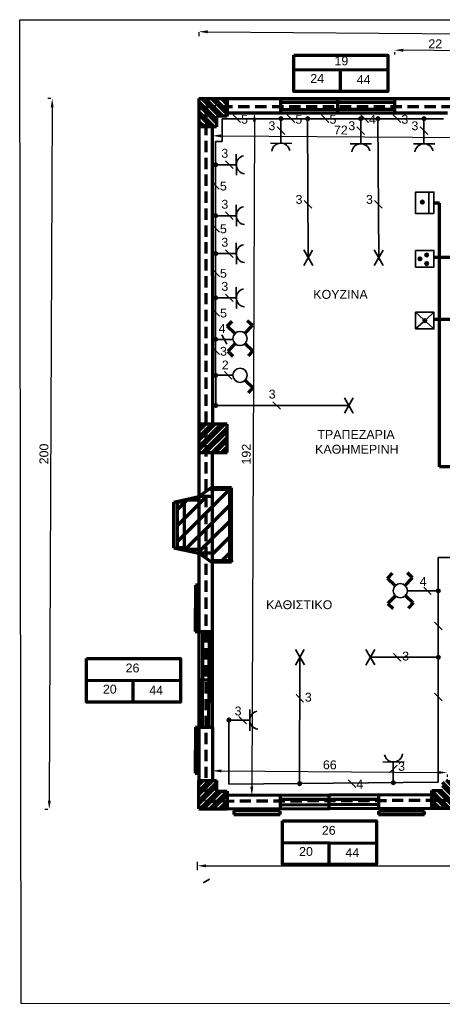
# Model space of a CAD drawing. Header units: millimetres. Extents: x 20 to 454, y 7 to 287.
# Tile 1 of 5: x 20 to 139, y 10 to 287. Entities that reach past the tile are written whole.
import ezdxf

# ---------------------------------------------------------------- set-up
doc = ezdxf.new("R2010")
doc.units = ezdxf.units.MM
doc.linetypes.add('HIDDEN2', pattern=[4.7625, 3.175, -1.5875])
doc.layers.get('Defpoints').update_dxf_attribs({"lineweight": 70})
for name, color, linetype, lineweight in [('fotistika kathistikou', 250, 'Continuous', 35), ('fotistika kuzinas', 250, 'Continuous', 35), ('revmatodotes kathistikou', 250, 'Continuous', 35), ('revmatodotes kuzinas', 250, 'Continuous', 35), ('trapezaria kathimerini', 250, 'Continuous', 35)]:
    doc.layers.add(name, color=color, linetype=linetype, lineweight=lineweight)
doc.layers.add('paroxh', color=7, linetype='Continuous')
doc.styles.get("Standard").update_dxf_attribs({"font": 'arial.ttf'})
doc.dimstyles.new('ISO-25', dxfattribs={"dimtxt": 2.5, "dimasz": 2.5, "dimexe": 1.25, "dimexo": 0.625, "dimtad": 1, "dimtxsty": 'Standard', "dimcen": 2.5, "dimadec": 0, "dimazin": 0, "dimtfac": 1, "dimtmove": 0, "dimatfit": 3, "dimfxl": 1, "dimarcsym": 0})

# ---------------------------------------------------------------- blocks, each defined once
blk = doc.blocks.new('*D2')
at = {"color": 0, "linetype": 'Continuous', "lineweight": -2, "transparency": 16777216}
for p, q in [((69.99, 283.72), (69.98, 282.57)), ((72.5, 283.8), (355.5, 281.37)), ((357.99, 281.24), (357.98, 280.09))]:
    blk.add_line(p, q, dxfattribs=at)
at = {"color": 0, "linetype": 'Continuous', "lineweight": 70, "transparency": 16777216}
for points in [[(72.5, 284.22), (72.49, 283.38), (70, 283.82)], [(355.5, 281.78), (355.49, 280.95), (358, 281.34)]]:
    blk.add_solid(points, dxfattribs=at)
at = {"layer": 'Defpoints', "color": 0, "linetype": 'Continuous', "lineweight": 70, "transparency": 16777216}
for p in [(70, 284.34), (358, 281.86), (358, 281.34)]:
    blk.add_point(p, dxfattribs=at)
at = {"color": 0, "linetype": 'Continuous', "lineweight": 70, "transparency": 16777216, "insert": (214.01, 284.48), "char_height": 2.5, "attachment_point": 5, "rotation": 359.5073}
blk.add_mtext('288', dxfattribs=at)
blk = doc.blocks.new('*D5')
at = {"color": 0, "linetype": 'Continuous', "lineweight": -2, "transparency": 16777216}
for p, q in [((125.04, 278.08), (125.03, 277.37)), ((145.5, 278.47), (127.54, 278.6)), ((148, 277.92), (147.99, 277.2))]:
    blk.add_line(p, q, dxfattribs=at)
at = {"color": 0, "linetype": 'Continuous', "lineweight": 70, "transparency": 16777216}
for points in [[(127.54, 279.02), (127.54, 278.18), (125.04, 278.62)], [(145.5, 278.89), (145.5, 278.05), (148, 278.45)]]:
    blk.add_solid(points, dxfattribs=at)
at = {"layer": 'Defpoints', "color": 0, "linetype": 'Continuous', "lineweight": 70, "transparency": 16777216}
for p in [(125.04, 278.71), (125.04, 278.62), (148, 278.54)]:
    blk.add_point(p, dxfattribs=at)
at = {"color": 0, "linetype": 'Continuous', "lineweight": 70, "transparency": 16777216, "insert": (136.53, 280.42), "char_height": 2.5, "attachment_point": 5, "rotation": 359.593}
blk.add_mtext('22', dxfattribs=at)
blk = doc.blocks.new('*D6')
at = {"color": 0, "linetype": 'Continuous', "lineweight": -2, "transparency": 16777216}
for p, q in [((28.37, 265), (27.5, 265.01)), ((28.74, 262.5), (27.93, 67.37)), ((27.54, 64.87), (26.67, 64.87))]:
    blk.add_line(p, q, dxfattribs=at)
at = {"color": 0, "linetype": 'Continuous', "lineweight": 70, "transparency": 16777216}
for points in [[(28.32, 262.5), (29.15, 262.5), (28.75, 265)], [(27.51, 67.37), (28.35, 67.37), (27.92, 64.87)]]:
    blk.add_solid(points, dxfattribs=at)
at = {"layer": 'Defpoints', "color": 0, "linetype": 'Continuous', "lineweight": 70, "transparency": 16777216}
for p in [(28.99, 265), (27.92, 64.87), (28.17, 64.87)]:
    blk.add_point(p, dxfattribs=at)
at = {"color": 0, "linetype": 'Continuous', "lineweight": 70, "transparency": 16777216, "insert": (26.43, 164.94), "char_height": 2.5, "attachment_point": 5, "rotation": 89.7633}
blk.add_mtext('200', dxfattribs=at)
blk = doc.blocks.new('*D7')
at = {"color": 0, "linetype": 'Continuous', "lineweight": -2, "transparency": 16777216}
for p, q in [((69.56, 50.1), (69.56, 47.73)), ((357.56, 50.06), (357.56, 47.7)), ((72.06, 48.98), (355.06, 48.95))]:
    blk.add_line(p, q, dxfattribs=at)
at = {"color": 0, "linetype": 'Continuous', "lineweight": 35, "transparency": 16777216}
for points in [[(72.06, 49.4), (72.06, 48.57), (69.56, 48.98)], [(355.06, 49.36), (355.06, 48.53), (357.56, 48.95)]]:
    blk.add_solid(points, dxfattribs=at)
at = {"layer": 'Defpoints', "color": 0, "linetype": 'Continuous', "lineweight": 35, "transparency": 16777216}
for p in [(69.56, 50.72), (357.56, 50.69), (357.56, 48.95)]:
    blk.add_point(p, dxfattribs=at)
at = {"color": 0, "linetype": 'Continuous', "lineweight": 70, "transparency": 16777216, "insert": (213.56, 50.87), "char_height": 2.5, "attachment_point": 5, "rotation": 359.9926}
blk.add_mtext('288', dxfattribs=at)
blk = doc.blocks.new('*D10')
at = {"color": 0, "linetype": 'Continuous', "lineweight": -2, "transparency": 16777216}
for p, q in [((73.85, 75.19), (73.84, 74.49)), ((76.35, 75.72), (137.35, 75.27)), ((139.84, 74.71), (139.84, 74))]:
    blk.add_line(p, q, dxfattribs=at)
at = {"color": 0, "linetype": 'Continuous', "lineweight": 70, "transparency": 16777216}
for points in [[(76.35, 76.13), (76.35, 75.3), (73.85, 75.74)], [(137.35, 75.69), (137.34, 74.86), (139.85, 75.25)]]:
    blk.add_solid(points, dxfattribs=at)
at = {"layer": 'Defpoints', "color": 0, "linetype": 'Continuous', "lineweight": 70, "transparency": 16777216}
for p in [(73.85, 75.82), (139.85, 75.34), (139.85, 75.25)]:
    blk.add_point(p, dxfattribs=at)
at = {"color": 0, "linetype": 'Continuous', "lineweight": 70, "transparency": 16777216, "insert": (106.86, 77.4), "char_height": 2.5, "attachment_point": 5, "rotation": 359.5823}
blk.add_mtext('66', dxfattribs=at)
blk = doc.blocks.new('*D11')
at = {"color": 0, "linetype": 'Continuous', "lineweight": -2, "transparency": 16777216}
for p, q in [((83.62, 261), (86.89, 260.98)), ((85.63, 258.49), (84.9, 71.26)), ((82.88, 68.77), (86.15, 68.75))]:
    blk.add_line(p, q, dxfattribs=at)
at = {"color": 0, "linetype": 'Continuous', "lineweight": 70, "transparency": 16777216}
for points in [[(85.22, 258.49), (86.05, 258.49), (85.64, 260.99)], [(84.49, 71.26), (85.32, 71.26), (84.9, 68.76)]]:
    blk.add_solid(points, dxfattribs=at)
at = {"layer": 'Defpoints', "color": 0, "linetype": 'Continuous', "lineweight": 70, "transparency": 16777216}
for p in [(83, 261), (82.25, 68.77), (84.9, 68.76)]:
    blk.add_point(p, dxfattribs=at)
at = {"color": 0, "linetype": 'Continuous', "lineweight": 70, "transparency": 16777216, "insert": (83.37, 164.88), "char_height": 2.5, "attachment_point": 5, "rotation": 89.7774}
blk.add_mtext('192', dxfattribs=at)
blk = doc.blocks.new('*D12')
at = {"color": 0, "linetype": 'Continuous', "lineweight": -2, "transparency": 16777216}
for p, q in [((73.76, 253.63), (73.78, 255.76)), ((146.1, 253.11), (146.12, 255.25)), ((76.27, 254.49), (143.61, 254.02))]:
    blk.add_line(p, q, dxfattribs=at)
at = {"color": 0, "linetype": 'Continuous', "lineweight": 70, "transparency": 16777216}
for points in [[(76.27, 254.91), (76.27, 254.08), (73.77, 254.51)], [(143.61, 254.43), (143.6, 253.6), (146.11, 254)]]:
    blk.add_solid(points, dxfattribs=at)
at = {"layer": 'Defpoints', "color": 0, "linetype": 'Continuous', "lineweight": 70, "transparency": 16777216}
for p in [(73.76, 253), (146.1, 252.49), (146.11, 254)]:
    blk.add_point(p, dxfattribs=at)
at = {"color": 0, "linetype": 'Continuous', "lineweight": 70, "transparency": 16777216, "insert": (109.95, 256.14), "char_height": 2.5, "attachment_point": 5, "rotation": 359.5941}
blk.add_mtext('72', dxfattribs=at)

msp = doc.modelspace()

# ---------------------------------------------------------------- hatches: boundary and pattern name
at = {"linetype": 'Continuous', "lineweight": 70, "true_color": 0x000000}
h = msp.add_hatch(dxfattribs=at)
h.set_pattern_fill('ANSI32', color=18, scale=0.2, angle=-90)
h.paths.add_polyline_path([(73.752, 257), (75, 257), (75, 260), (78, 260), (78, 265), (70, 265), (70, 257)])
h = msp.add_hatch(dxfattribs=at)
h.set_pattern_fill('ANSI32', color=18, scale=0.2)
h.paths.add_polyline_path([(78, 173.318), (70, 173.318), (70, 165.318), (78, 165.318)])
h = msp.add_hatch(dxfattribs=at)
h.set_pattern_fill('ANSI31', color=18)
h.paths.add_polyline_path([(78.714, 154.961), (73.507, 154.961), (73.611, 134.968), (78.714, 134.961)])
h.paths.add_polyline_path([(73.518, 152.952), (70, 152.952), (70, 136.983), (73.6, 136.967)])
h.paths.add_polyline_path([(70, 151.934), (66, 151.904), (66, 138.022), (70, 138.024)])
h.paths.add_polyline_path([(66, 151.402), (63.982, 151.402), (63.982, 138.513), (66, 138.523)])
h = msp.add_hatch(dxfattribs=at)
h.set_pattern_fill('ANSI32', color=18, scale=0.2)
h.paths.add_polyline_path([(78, 68.752), (78, 70), (75, 70), (75, 73), (70, 73), (70, 65), (78, 65)])
h = msp.add_hatch(dxfattribs=at)
h.set_pattern_fill('ANSI32', color=18, scale=0.2, angle=90)
h.paths.add_polyline_path([(139.847, 73.234), (138.6, 73.234), (138.6, 70.234), (135.6, 70.234), (135.6, 65.234), (143.6, 65.234), (143.6, 73.234)])
at = {"layer": 'fotistika kathistikou', "linetype": 'Continuous', "lineweight": 35}
h = msp.add_hatch(color=256, dxfattribs=at)
h.dxf.hatch_style = 1
h.paths.add_polyline_path([(137.377, 126.894, 0.4139315), (136.877, 126.394, 0.4144957), (137.378, 125.894)])
h.paths.add_polyline_path([(137.377, 126.894), (137.377, 126.394), (137.877, 126.394, 0.4146374)])
h.paths.add_polyline_path([(137.877, 126.394), (137.377, 126.394), (137.378, 125.894, 0.4137898)])
h = msp.add_hatch(color=256, dxfattribs=at)
h.dxf.hatch_style = 1
h.paths.add_polyline_path([(137.377, 108.206, 0.4139315), (136.877, 107.706, 0.4144957), (137.378, 107.206)])
h.paths.add_polyline_path([(137.377, 108.206), (137.377, 107.706), (137.877, 107.706, 0.4146374)])
h.paths.add_polyline_path([(137.877, 107.706), (137.377, 107.706), (137.378, 107.206, 0.4137898)])
h = msp.add_hatch(color=256, dxfattribs=at)
h.dxf.hatch_style = 1
h.paths.add_polyline_path([(98.354, 72.644, 0.4139315), (97.854, 72.144, 0.4144957), (98.355, 71.644)])
h.paths.add_polyline_path([(98.354, 72.644), (98.354, 72.144), (98.854, 72.143, 0.4146374)])
h.paths.add_polyline_path([(98.854, 72.143), (98.354, 72.144), (98.355, 71.644, 0.4137898)])
at = {"layer": 'fotistika kuzinas', "linetype": 'Continuous', "lineweight": 35}
h = msp.add_hatch(color=256, dxfattribs=at)
h.dxf.hatch_style = 1
h.paths.add_polyline_path([(100.621, 259.827, 0.4139315), (100.122, 259.327, 0.4144957), (100.622, 258.827)])
h.paths.add_polyline_path([(100.621, 259.827), (100.622, 259.327), (101.122, 259.327, 0.4146374)])
h.paths.add_polyline_path([(101.122, 259.327), (100.622, 259.327), (100.622, 258.827, 0.4137898)])
h = msp.add_hatch(color=256, dxfattribs=at)
h.dxf.hatch_style = 1
h.paths.add_polyline_path([(120.407, 259.827, 0.4139315), (119.907, 259.327, 0.4144957), (120.408, 258.827)])
h.paths.add_polyline_path([(120.407, 259.827), (120.407, 259.327), (120.907, 259.327, 0.4146374)])
h.paths.add_polyline_path([(120.907, 259.327), (120.407, 259.327), (120.408, 258.827, 0.4137898)])
h = msp.add_hatch(color=256, dxfattribs=at)
h.dxf.hatch_style = 1
h.paths.add_polyline_path([(133.404, 235.852, 1), (132.404, 235.852, 1)])
h = msp.add_hatch(color=256, dxfattribs=at)
h.dxf.hatch_style = 1
h.paths.add_polyline_path([(131.718, 219.878, 1), (132.718, 219.878, 1)])
h = msp.add_hatch(color=256, dxfattribs=at)
h.dxf.hatch_style = 1
h.paths.add_polyline_path([(133.615, 220.973, 1), (134.615, 220.973, 1)])
h = msp.add_hatch(color=256, dxfattribs=at)
h.dxf.hatch_style = 1
h.paths.add_polyline_path([(133.615, 218.545, 1), (134.615, 218.545, 1)])
h = msp.add_hatch(color=256, dxfattribs=at)
h.dxf.hatch_style = 1
h.paths.add_polyline_path([(133.581, 202.478), (133.433, 202.613, 0.1868605), (133.381, 202.478, 0.1868605), (133.433, 202.344)])
h.paths.add_polyline_path([(133.728, 202.613, 0.4417093), (133.433, 202.613), (133.581, 202.478)])
h.paths.add_polyline_path([(133.781, 202.478, 0.1868605), (133.728, 202.613), (133.581, 202.478), (133.728, 202.344, 0.1868605)])
h.paths.add_polyline_path([(133.581, 202.478), (133.433, 202.344, 0.4417093), (133.728, 202.344)])
h = msp.add_hatch(color=256, dxfattribs=at)
h.dxf.hatch_style = 1
h.paths.add_polyline_path([(74.736, 197.691, 0.4139315), (74.236, 197.191, 0.4144957), (74.737, 196.691)])
h.paths.add_polyline_path([(74.736, 197.691), (74.736, 197.191), (75.236, 197.191, 0.4146374)])
h.paths.add_polyline_path([(75.236, 197.191), (74.736, 197.191), (74.737, 196.691, 0.4137898)])
at = {"layer": 'revmatodotes kathistikou', "linetype": 'Continuous', "lineweight": 35}
h = msp.add_hatch(color=256, dxfattribs=at)
h.dxf.hatch_style = 1
h.paths.add_polyline_path([(78.466, 90.517, 0.4139315), (77.967, 90.017, 0.4144957), (78.467, 89.517)])
h.paths.add_polyline_path([(78.466, 90.517), (78.467, 90.017), (78.967, 90.017, 0.4146374)])
h.paths.add_polyline_path([(78.967, 90.017), (78.467, 90.017), (78.467, 89.517, 0.4137898)])
h = msp.add_hatch(color=256, dxfattribs=at)
h.dxf.hatch_style = 1
h.paths.add_polyline_path([(124.719, 72.898, 0.4139315), (124.22, 72.398, 0.4144957), (124.72, 71.898)])
h.paths.add_polyline_path([(124.719, 72.898), (124.72, 72.398), (125.22, 72.397, 0.4146374)])
h.paths.add_polyline_path([(125.22, 72.397), (124.72, 72.398), (124.72, 71.898, 0.4137898)])
at = {"layer": 'revmatodotes kuzinas', "linetype": 'Continuous', "lineweight": 35}
h = msp.add_hatch(color=256, dxfattribs=at)
h.dxf.hatch_style = 1
h.paths.add_polyline_path([(93.103, 259.827, 0.4139315), (92.604, 259.327, 0.4144957), (93.104, 258.827)])
h.paths.add_polyline_path([(93.103, 259.827), (93.104, 259.327), (93.604, 259.327, 0.4146374)])
h.paths.add_polyline_path([(93.604, 259.327), (93.104, 259.327), (93.104, 258.827, 0.4137898)])
h = msp.add_hatch(color=256, dxfattribs=at)
h.dxf.hatch_style = 1
h.paths.add_polyline_path([(115.563, 259.827, 0.4139315), (115.064, 259.327, 0.4144957), (115.564, 258.827)])
h.paths.add_polyline_path([(115.563, 259.827), (115.564, 259.327), (116.064, 259.327, 0.4146374)])
h.paths.add_polyline_path([(116.064, 259.327), (115.564, 259.327), (115.564, 258.827, 0.4137898)])
h = msp.add_hatch(color=256, dxfattribs=at)
h.dxf.hatch_style = 1
h.paths.add_polyline_path([(133.335, 259.827, 0.4139315), (132.836, 259.327, 0.4144957), (133.336, 258.827)])
h.paths.add_polyline_path([(133.335, 259.827), (133.336, 259.327), (133.836, 259.327, 0.4146374)])
h.paths.add_polyline_path([(133.836, 259.327), (133.336, 259.327), (133.336, 258.827, 0.4137898)])
h = msp.add_hatch(color=256, dxfattribs=at)
h.dxf.hatch_style = 1
h.paths.add_polyline_path([(74.725, 246.864, 0.4139315), (74.225, 246.364, 0.4144957), (74.726, 245.864)])
h.paths.add_polyline_path([(74.725, 246.864), (74.725, 246.364), (75.225, 246.364, 0.4146374)])
h.paths.add_polyline_path([(75.225, 246.364), (74.725, 246.364), (74.726, 245.864, 0.4137898)])
h = msp.add_hatch(color=256, dxfattribs=at)
h.dxf.hatch_style = 1
h.paths.add_polyline_path([(74.725, 232.523, 0.4139315), (74.225, 232.023, 0.4144957), (74.726, 231.523)])
h.paths.add_polyline_path([(74.725, 232.523), (74.725, 232.023), (75.225, 232.022, 0.4146374)])
h.paths.add_polyline_path([(75.225, 232.022), (74.725, 232.023), (74.726, 231.523, 0.4137898)])
h = msp.add_hatch(color=256, dxfattribs=at)
h.dxf.hatch_style = 1
h.paths.add_polyline_path([(74.725, 221.855, 0.4139315), (74.225, 221.355, 0.4144957), (74.726, 220.855)])
h.paths.add_polyline_path([(74.725, 221.855), (74.725, 221.355), (75.225, 221.354, 0.4146374)])
h.paths.add_polyline_path([(75.225, 221.354), (74.725, 221.355), (74.726, 220.855, 0.4137898)])
h = msp.add_hatch(color=256, dxfattribs=at)
h.dxf.hatch_style = 1
h.paths.add_polyline_path([(74.725, 209.415, 0.4139315), (74.225, 208.915, 0.4144957), (74.726, 208.415)])
h.paths.add_polyline_path([(74.725, 209.415), (74.725, 208.915), (75.225, 208.915, 0.4146374)])
h.paths.add_polyline_path([(75.225, 208.915), (74.725, 208.915), (74.726, 208.415, 0.4137898)])
at = {"layer": 'trapezaria kathimerini', "linetype": 'Continuous', "lineweight": 35}
h = msp.add_hatch(color=256, dxfattribs=at)
h.dxf.hatch_style = 1
h.paths.add_polyline_path([(74.746, 187.59, 0.4139315), (74.246, 187.09, 0.4144957), (74.747, 186.59)])
h.paths.add_polyline_path([(74.746, 187.59), (74.746, 187.09), (75.246, 187.09, 0.4146374)])
h.paths.add_polyline_path([(75.246, 187.09), (74.746, 187.09), (74.747, 186.59, 0.4137898)])
h = msp.add_hatch(color=256, dxfattribs=at)
h.dxf.hatch_style = 1
h.paths.add_polyline_path([(74.754, 179.097, 0.4139315), (74.254, 178.597, 0.4144957), (74.755, 178.097)])
h.paths.add_polyline_path([(74.754, 179.097), (74.754, 178.597), (75.254, 178.597, 0.4146374)])
h.paths.add_polyline_path([(75.254, 178.597), (74.754, 178.597), (74.755, 178.097, 0.4137898)])

# ---------------------------------------------------------------- linework, layer by layer
for p, q in [((20, 10.202), (19.602, 287.202)), ((19.602, 287.202), (410, 287)), ((410, 10), (20, 10.202))]:
    msp.add_line(p, q)
at = {"linetype": 'Continuous', "lineweight": 70}
for p, q in [((96.718, 273.152), (123.174, 273.042)), ((109.766, 273.098), (109.751, 266.97)), ((38.363, 101.229), (64.818, 101.119)), ((51.41, 101.174), (51.395, 95.046)), ((93.571, 55.52), (120.027, 55.409)), ((106.619, 55.465), (106.604, 49.337))]:
    msp.add_line(p, q, dxfattribs=at)
at = {"color": 18, "linetype": 'Continuous', "lineweight": 70, "true_color": 0x000000}
for p, q in [((70, 265), (358, 265)), ((92.993, 265), (92.993, 260.999)), ((92.993, 264.003), (125.027, 264.018)), ((108.993, 265), (109.001, 260.999)), ((125.028, 265), (125.023, 260.999)), ((78, 260.999), (140, 260.999)), ((92.993, 261.954), (108.999, 261.972)), ((108.999, 261.972), (125.023, 262)), ((70, 257), (70, 169.332)), ((73.752, 257), (73.876, 173.318)), ((70, 165.318), (70, 73)), ((73.853, 88.056), (73.876, 165.325)), ((73.505, 155.406), (70, 152.952)), ((79.18, 155.406), (73.505, 155.406)), ((79.212, 134.96), (79.18, 155.406)), ((62.96, 151.402), (70, 152.952)), ((73.507, 152.952), (70, 152.952)), ((78.714, 154.961), (73.507, 154.961)), ((78.714, 134.961), (78.714, 154.961)), ((62.96, 138.513), (62.96, 151.402)), ((66, 151.402), (63.982, 151.402)), ((63.982, 138.513), (63.982, 151.402)), ((70, 151.934), (66, 151.904)), ((66, 138.022), (66, 151.904)), ((62.96, 138.513), (70, 136.983)), ((66, 138.523), (63.982, 138.513)), ((70, 138.024), (66, 138.022)), ((73.611, 136.967), (70, 136.983)), ((73.613, 134.459), (70, 136.983)), ((73.611, 134.968), (78.714, 134.961)), ((79.212, 134.459), (73.613, 134.459)), ((79.212, 134.96), (79.212, 134.459)), ((69.033, 127.983), (68.976, 114.983)), ((69.538, 127.983), (69.033, 127.983)), ((69.503, 114.983), (69.538, 127.983)), ((68.976, 114.983), (69.503, 114.983)), ((70, 114.983), (73.714, 114.983)), ((71.003, 114.983), (70.968, 88.041)), ((72.823, 88.056), (73.009, 114.983)), ((70, 101.335), (73.853, 101.335)), ((69.033, 88.038), (68.976, 75.038)), ((69.033, 88.038), (69.538, 88.038)), ((69.503, 75.038), (69.538, 88.038)), ((70, 88.041), (73.853, 88.056)), ((73.853, 88.056), (73.853, 73)), ((68.976, 75.038), (69.503, 75.038)), ((135.6, 68.982), (78, 68.752)), ((92.914, 68.752), (92.89, 65)), ((92.914, 67.751), (106.538, 67.776)), ((106.538, 68.752), (106.538, 65.234)), ((106.538, 67.776), (120.544, 67.776)), ((120.544, 68.982), (120.544, 65.234)), ((70, 65), (143.6, 65.234)), ((92.89, 64.4), (79.89, 64.479)), ((79.89, 64.479), (79.89, 63.479)), ((92.89, 66.177), (106.538, 66.282)), ((92.89, 63.479), (92.89, 64.4)), ((106.538, 66.282), (120.544, 66.389)), ((133.544, 64.32), (120.544, 64.4)), ((120.544, 64.4), (120.544, 63.4)), ((133.544, 63.4), (133.544, 64.32)), ((79.89, 63.479), (92.89, 63.479)), ((120.544, 63.4), (133.544, 63.4))]:
    msp.add_line(p, q, dxfattribs=at)
at = {"color": 1, "linetype": 'Continuous', "lineweight": 70}
for p, q in [((70, 265), (78, 265)), ((70, 265), (70, 257)), ((78, 265), (78, 260)), ((78, 260), (75, 260)), ((75, 260), (75, 257)), ((73.752, 257), (70, 257)), ((75, 257), (73.752, 257)), ((78, 173.318), (70, 173.318)), ((70, 173.318), (70, 165.318)), ((78, 165.318), (78, 173.318)), ((70, 165.318), (78, 165.318)), ((70, 65), (70, 73)), ((70, 73), (75, 73)), ((75, 73), (75, 70)), ((75, 70), (78, 70)), ((78, 70), (78, 68.752)), ((135.6, 65.234), (135.6, 70.234)), ((135.6, 70.234), (138.6, 70.234)), ((78, 68.752), (78, 65)), ((70, 65), (78, 65)), ((143.6, 65.234), (135.6, 65.234))]:
    msp.add_line(p, q, dxfattribs=at)
at = {"color": 1, "linetype": 'HIDDEN2', "lineweight": 70}
for p, q in [((355.745, 262.83), (71.973, 262.629)), ((71.973, 262.629), (71.98, 67.215)), ((71.98, 67.215), (141.57, 67.502))]:
    msp.add_line(p, q, dxfattribs=at)
at = {"linetype": 'Continuous', "lineweight": 70}
for points in [[(96.718, 277.24), (123.174, 277.175), (123.174, 266.97), (96.718, 266.97)], [(38.363, 107.39), (64.818, 107.39), (64.818, 95.046), (38.363, 95.046)], [(93.571, 61.68), (120.027, 61.68), (120.027, 49.337), (93.571, 49.337)]]:
    msp.add_lwpolyline(points, close=True, dxfattribs=at)
at = {"layer": 'fotistika kathistikou', "linetype": 'Continuous', "lineweight": 70}
for p, q in [((123.074, 129.899), (124.458, 131.343)), ((130.137, 130.065), (128.699, 131.455)), ((125.243, 127.826), (123.074, 129.899)), ((128.068, 127.893), (130.137, 130.065)), ((125.293, 125.013), (123.198, 122.865)), ((128.133, 125.061), (130.299, 122.985)), ((123.198, 122.865), (124.639, 121.478)), ((130.299, 122.985), (128.92, 121.536))]:
    msp.add_line(p, q, dxfattribs=at)
at = {"layer": 'fotistika kathistikou', "color": 18, "linetype": 'Continuous', "lineweight": 35, "true_color": 0x000000}
for p, q in [((128.689, 126.445), (137.377, 126.394)), ((133.289, 127.472), (135.412, 125.351)), ((99.676, 109.846), (97.194, 105.506)), ((99.697, 105.538), (97.208, 109.875)), ((119.498, 109.846), (117.016, 105.506)), ((119.519, 105.538), (117.03, 109.875)), ((124.743, 108.766), (126.865, 106.646)), ((98.453, 107.706), (98.354, 72.144)), ((118.274, 107.706), (137.377, 107.706)), ((97.36, 97.194), (99.482, 95.073))]:
    msp.add_line(p, q, dxfattribs=at)
msp.add_circle((126.689, 126.445), 2, dxfattribs=at)
at = {"layer": 'fotistika kathistikou', "linetype": 'Continuous', "lineweight": 35}
for centre in [(137.377, 126.394), (137.377, 107.706), (98.354, 72.144)]:
    msp.add_circle(centre, 0.5, dxfattribs=at)
at = {"layer": 'fotistika kuzinas', "linetype": 'Continuous', "lineweight": 35}
for p, q in [((100.793, 220.208), (100.622, 259.327)), ((120.614, 220.208), (120.407, 259.327)), ((134.735, 232.593), (134.735, 238.686)), ((99.659, 236.277), (101.795, 234.171)), ((119.467, 236.277), (121.603, 234.171)), ((131.001, 204.829), (133.211, 202.815)), ((136.16, 204.829), (133.95, 202.815)), ((131.001, 200.128), (133.207, 202.119)), ((136.16, 200.128), (133.95, 202.142)), ((74.736, 197.191), (79.629, 197.191)), ((76.497, 198.52), (77.888, 195.862))]:
    msp.add_line(p, q, dxfattribs=at)
at = {"layer": 'fotistika kuzinas', "color": 18, "linetype": 'Continuous', "lineweight": 35, "true_color": 0x000000}
for p, q in [((102.016, 222.348), (99.534, 218.007)), ((102.037, 218.039), (99.548, 222.376)), ((121.838, 222.348), (119.356, 218.007)), ((121.859, 218.039), (119.37, 222.376)), ((71.236, 44.194), (72.969, 45.194))]:
    msp.add_line(p, q, dxfattribs=at)
at = {"layer": 'fotistika kuzinas', "linetype": 'Continuous', "lineweight": 70}
for p, q in [((85.061, 201.069), (83.623, 202.458)), ((77.998, 200.902), (79.382, 202.346)), ((80.167, 198.83), (77.998, 200.902)), ((82.992, 198.896), (85.061, 201.069)), ((80.217, 196.016), (78.122, 193.868)), ((83.057, 196.064), (85.223, 193.988)), ((78.122, 193.868), (79.563, 192.481)), ((85.223, 193.988), (83.844, 192.539))]:
    msp.add_line(p, q, dxfattribs=at)
at = {"layer": 'fotistika kuzinas', "linetype": 'Continuous', "lineweight": 35}
for points in [[(136.16, 232.593), (131.001, 232.593), (131.001, 238.686), (136.16, 238.686)], [(131.001, 222.245), (136.16, 222.245), (136.16, 217.544), (131.001, 217.544)], [(131.001, 204.829), (136.16, 204.829), (136.16, 200.128), (131.001, 200.128)]]:
    msp.add_lwpolyline(points, close=True, dxfattribs=at)
for centre, radius in [((100.622, 259.327), 0.5), ((120.407, 259.327), 0.5), ((132.904, 235.852), 0.5), ((132.218, 219.878), 0.5), ((134.115, 220.973), 0.5), ((134.115, 218.545), 0.5), ((133.581, 202.478), 0.5), ((133.581, 202.478), 0.2), ((74.736, 197.191), 0.5)]:
    msp.add_circle(centre, radius, dxfattribs=at)
at = {"layer": 'fotistika kuzinas', "color": 18, "linetype": 'Continuous', "lineweight": 35, "true_color": 0x000000}
msp.add_circle((81.613, 197.448), 2, dxfattribs=at)
at = {"layer": 'paroxh', "color": 250, "linetype": 'Continuous', "lineweight": 35}
for p, q in [((138.887, 259.327), (76.534, 259.327)), ((76.534, 259.327), (76.534, 252.888)), ((79.619, 260.395), (81.725, 258.259)), ((94.87, 260.395), (96.977, 258.259)), ((104.496, 260.395), (106.602, 258.259)), ((115.593, 260.395), (117.7, 258.259)), ((124.716, 260.395), (126.822, 258.259)), ((76.534, 252.888), (74.683, 252.888)), ((74.683, 252.888), (74.736, 197.191)), ((73.653, 241.603), (75.759, 239.467)), ((73.665, 229.542), (75.772, 227.405)), ((73.665, 217.041), (75.772, 214.905)), ((73.683, 205.844), (75.789, 203.708)), ((136.324, 117.559), (138.43, 115.423)), ((136.324, 97.594), (138.43, 95.457)), ((112.029, 73.212), (114.135, 71.075))]:
    msp.add_line(p, q, dxfattribs=at)
at = {"layer": 'paroxh', "color": 1, "linetype": 'Continuous', "lineweight": 70}
for p, q in [((137.675, 235.573), (136.16, 235.573)), ((137.675, 161.288), (137.675, 235.573)), ((141.038, 220.233), (136.16, 220.267)), ((144.463, 202.753), (136.16, 202.753)), ((245.842, 161.288), (137.675, 161.288))]:
    msp.add_line(p, q, dxfattribs=at)
at = {"layer": 'paroxh', "color": 18, "linetype": 'Continuous', "lineweight": 35, "true_color": 0x000000}
for p, q in [((191.677, 135.786), (137.377, 135.786)), ((137.377, 135.786), (137.377, 72.52)), ((137.377, 72.52), (78.467, 71.952))]:
    msp.add_line(p, q, dxfattribs=at)
at = {"layer": 'revmatodotes kathistikou', "color": 18, "linetype": 'Continuous', "lineweight": 35, "true_color": 0x000000}
for p, q in [((84.337, 86.991), (84.31, 92.991)), ((78.467, 71.952), (78.467, 90.017)), ((127.746, 78.228), (121.746, 78.201))]:
    msp.add_line(p, q, dxfattribs=at)
at = {"layer": 'revmatodotes kathistikou', "linetype": 'Continuous', "lineweight": 35}
for p, q in [((84.324, 90.014), (78.467, 90.017)), ((81.269, 91.069), (83.403, 88.961)), ((124.723, 78.215), (124.72, 72.398)), ((123.668, 75.16), (125.776, 77.294))]:
    msp.add_line(p, q, dxfattribs=at)
for centre in [(78.467, 90.017), (124.72, 72.398)]:
    msp.add_circle(centre, 0.5, dxfattribs=at)
at = {"layer": 'revmatodotes kathistikou', "color": 18, "linetype": 'Continuous', "lineweight": 35, "true_color": 0x000000}
for centre, start, end in [((86.891, 89.991), 103.18344, 263.18101), ((124.746, 80.783), 193.18344, 353.18101)]:
    msp.add_arc(centre, 2.568, start, end, dxfattribs=at)
at = {"layer": 'revmatodotes kuzinas', "linetype": 'Continuous', "lineweight": 35}
for p, q in [((93.104, 252.438), (93.104, 259.327)), ((115.564, 252.271), (115.564, 259.327)), ((133.346, 252.284), (133.336, 259.327)), ((92.036, 257.02), (94.172, 254.914)), ((114.496, 257.02), (116.632, 254.914)), ((132.273, 257.02), (134.409, 254.914)), ((77.487, 247.433), (79.622, 245.325)), ((80.542, 246.387), (74.725, 246.364)), ((77.487, 233.077), (79.622, 230.969)), ((80.542, 232.023), (74.725, 232.023)), ((77.487, 222.393), (79.622, 220.285)), ((74.725, 221.355), (80.542, 221.331)), ((80.542, 208.913), (74.725, 208.915)), ((77.487, 209.968), (79.622, 207.86))]:
    msp.add_line(p, q, dxfattribs=at)
at = {"layer": 'revmatodotes kuzinas', "color": 18, "linetype": 'Continuous', "lineweight": 35, "true_color": 0x000000}
for p, q in [((90.127, 252.484), (96.126, 252.391)), ((112.587, 252.257), (118.587, 252.284)), ((130.37, 252.271), (136.369, 252.298)), ((80.556, 243.387), (80.529, 249.387)), ((80.556, 229.046), (80.529, 235.046)), ((80.556, 218.355), (80.529, 224.355)), ((80.556, 205.89), (80.529, 211.889))]:
    msp.add_line(p, q, dxfattribs=at)
at = {"layer": 'revmatodotes kuzinas', "linetype": 'Continuous', "lineweight": 35}
for centre in [(93.104, 259.327), (115.564, 259.327), (133.336, 259.327), (74.725, 246.364), (74.725, 232.023), (74.725, 221.355), (74.725, 208.915)]:
    msp.add_circle(centre, 0.5, dxfattribs=at)
at = {"layer": 'revmatodotes kuzinas', "color": 18, "linetype": 'Continuous', "lineweight": 35, "true_color": 0x000000}
for centre, start, end in [((93.075, 249.87), 12.03444, 172.03201), ((115.587, 249.703), 13.18344, 173.18101), ((133.369, 249.717), 13.18344, 173.18101), ((83.11, 246.387), 103.18344, 263.18101), ((83.11, 232.046), 103.18344, 263.18101), ((83.11, 221.355), 103.18344, 263.18101), ((83.11, 208.889), 103.18344, 263.18101)]:
    msp.add_arc(centre, 2.568, start, end, dxfattribs=at)
at = {"layer": 'trapezaria kathimerini', "color": 250, "linetype": 'Continuous', "lineweight": 35}
for p, q in [((74.736, 197.191), (74.754, 178.597)), ((73.693, 195.081), (75.799, 192.945))]:
    msp.add_line(p, q, dxfattribs=at)
at = {"layer": 'trapezaria kathimerini', "color": 18, "linetype": 'Continuous', "lineweight": 35, "true_color": 0x000000}
for p, q in [((79.613, 187.09), (74.736, 187.09)), ((77.195, 188.151), (79.317, 186.03)), ((113.447, 180.737), (110.965, 176.397)), ((113.467, 176.429), (110.979, 180.766))]:
    msp.add_line(p, q, dxfattribs=at)
at = {"layer": 'trapezaria kathimerini', "linetype": 'Continuous', "lineweight": 70}
for p, q in [((83.057, 185.707), (85.223, 183.631)), ((85.223, 183.631), (83.844, 182.182))]:
    msp.add_line(p, q, dxfattribs=at)
at = {"layer": 'trapezaria kathimerini', "linetype": 'Continuous', "lineweight": 35}
for p, q in [((74.754, 178.597), (112.223, 178.597)), ((90.814, 179.651), (92.949, 177.543))]:
    msp.add_line(p, q, dxfattribs=at)
at = {"layer": 'trapezaria kathimerini', "color": 18, "linetype": 'Continuous', "lineweight": 35, "true_color": 0x000000}
msp.add_circle((81.613, 187.09), 2, dxfattribs=at)
at = {"layer": 'trapezaria kathimerini', "linetype": 'Continuous', "lineweight": 35}
for centre in [(74.746, 187.09), (74.754, 178.597)]:
    msp.add_circle(centre, 0.5, dxfattribs=at)

# ---------------------------------------------------------------- texts
at = {"linetype": 'Continuous', "lineweight": 70, "char_height": 2.5, "attachment_point": 1}
for s, width, heights, insert in [('\\pi1.5553;19', 6.46155, [0], (106.614, 276.854)), ('\\pi0.97755;24', 5.56868, [0], (100.388, 271.911)), ('\\pi0.60048;44', 4.87251, [0], (113.807, 271.586)), ('\\pi9.21528;KOYZINA', 33.51071, [0], (92.989, 211.122)), ('\\pi7.83661;ΤΡΑΠΕΖΑΡΙΑ\\P\\pi7.19455;ΚΑΘΗΜΕΡΙΝΗ', 37.33249, [0], (95.527, 171.677)), ('\\pi10.13569;ΚΑΘΙΣΤΙΚΟ', 38.51319, [2.587], (78.784, 123.75)), ('\\pi1.41972;26', 6.46155, [0], (47.987, 105.935)), ('\\pi0.9767;20', 5.56868, [0], (42.032, 99.987)), ('\\pi0.60048;44', 4.87251, [0], (55.451, 99.663)), ('\\pi1.41972;26', 6.46155, [0], (103.196, 60.226)), ('\\pi0.9767;20', 5.56868, [0], (97.241, 54.278)), ('\\pi0.60048;44', 4.87251, [0], (110.66, 53.953))]:
    msp.add_mtext_dynamic_manual_height_columns(s, width=width, gutter_width=12.5, heights=heights, dxfattribs=dict(at, insert=insert))
at = {"layer": 'fotistika kathistikou', "color": 18, "linetype": 'Continuous', "lineweight": 35, "true_color": 0x000000, "char_height": 2.5, "attachment_point": 1}
for s, width, insert in [('4', 3.63573, (132.131, 130.28)), ('3', 4.05479, (127.218, 109.29)), ('3', 4.05479, (99.835, 97.718))]:
    msp.add_mtext_dynamic_manual_height_columns(s, width=width, gutter_width=12.5, heights=[0], dxfattribs=dict(at, insert=insert))
at = {"layer": 'fotistika kuzinas', "linetype": 'Continuous', "lineweight": 35, "char_height": 2.5, "attachment_point": 1}
for s, width, insert in [('3', 2.24311, (97.219, 237.855)), ('3', 2.24311, (117.027, 237.855)), ('4', 1.59749, (75.556, 201.492))]:
    msp.add_mtext_dynamic_manual_height_columns(s, width=width, gutter_width=12.5, heights=[0], dxfattribs=dict(at, insert=insert))
at = {"layer": 'fotistika kuzinas', "color": 18, "linetype": 'Continuous', "lineweight": 35, "true_color": 0x000000, "insert": (80.073, 93.827), "char_height": 2.5, "attachment_point": 1}
msp.add_mtext_dynamic_manual_height_columns('3', width=2.40967, gutter_width=12.5, heights=[0], dxfattribs=at)
at = {"layer": 'paroxh', "color": 250, "linetype": 'Continuous', "lineweight": 35, "char_height": 2.5, "attachment_point": 1}
for s, insert in [('5', (81.897, 260.413)), ('5', (97.148, 260.413)), ('5', (106.774, 260.413)), ('4', (117.871, 260.413)), ('3', (126.993, 260.413)), ('5', (75.931, 241.621)), ('5', (75.943, 229.559)), ('5', (75.943, 217.059)), ('5', (75.961, 205.862)), ('4', (114.307, 73.229))]:
    msp.add_mtext_dynamic_manual_height_columns(s, width=3.42346, gutter_width=12.5, heights=[0], dxfattribs=dict(at, insert=insert))
at = {"layer": 'revmatodotes kathistikou', "color": 18, "linetype": 'Continuous', "lineweight": 35, "true_color": 0x000000, "insert": (126.06, 78.225), "char_height": 2.5, "attachment_point": 1}
msp.add_mtext_dynamic_manual_height_columns('3', width=1.95424, gutter_width=12.5, heights=[0], dxfattribs=at)
at = {"layer": 'revmatodotes kuzinas', "linetype": 'Continuous', "lineweight": 35, "char_height": 2.5, "attachment_point": 1}
for width, insert in [(2.24311, (89.596, 258.597)), (2.24311, (112.056, 258.597)), (2.24311, (129.833, 258.597)), (2.24959, (76.333, 250.837)), (2.24959, (76.333, 236.481)), (2.24959, (76.333, 225.797)), (2.24959, (76.333, 213.372))]:
    msp.add_mtext_dynamic_manual_height_columns('3', width=width, gutter_width=12.5, heights=[0], dxfattribs=dict(at, insert=insert))
at = {"layer": 'trapezaria kathimerini', "color": 250, "linetype": 'Continuous', "lineweight": 35, "insert": (75.97, 195.099), "char_height": 2.5, "attachment_point": 1}
msp.add_mtext_dynamic_manual_height_columns('3', width=3.42346, gutter_width=12.5, heights=[0], dxfattribs=at)
at = {"layer": 'trapezaria kathimerini', "color": 18, "linetype": 'Continuous', "lineweight": 35, "true_color": 0x000000, "insert": (76.455, 191.23), "char_height": 2.5, "attachment_point": 1}
msp.add_mtext_dynamic_manual_height_columns('2', width=2.29499, gutter_width=12.5, heights=[0], dxfattribs=at)
at = {"layer": 'trapezaria kathimerini', "linetype": 'Continuous', "lineweight": 35, "insert": (89.66, 183.055), "char_height": 2.5, "attachment_point": 1}
msp.add_mtext_dynamic_manual_height_columns('3', width=2.24959, gutter_width=12.5, heights=[0], dxfattribs=at)

# ---------------------------------------------------------------- dimensions: what is measured, and where the dimension line sits
at = {"linetype": 'Continuous', "lineweight": 70}
for p1, p2, distance, picture, middle in [((70, 284.341), (358, 281.864), -0.52, '*D2', (214.012, 284.484)), ((28.992, 265), (28.165, 64.867), -0.246, '*D6', (26.431, 164.942)), ((83, 261), (82.253, 68.769), 2.642, '*D11', (83.367, 164.882)), ((73.758, 253.002), (146.097, 252.49), 1.51, '*D12', (109.952, 256.136))]:
    dim = msp.add_aligned_dim(p1=p1, p2=p2, distance=distance, dimstyle='ISO-25', override={"dimdec": 0}, dxfattribs=at)
    dim.commit()
    dim.dimension.update_dxf_attribs({"geometry": picture, "text_midpoint": middle})
dim = msp.add_aligned_dim(p1=(148, 278.542), p2=(125.042, 278.705), distance=0.088, text='22', dimstyle='ISO-25', dxfattribs=at)
dim.commit()
dim.dimension.update_dxf_attribs({"geometry": '*D5', "text_midpoint": (136.534, 280.415)})
for p1, p2, distance, picture, middle in [((73.853, 75.818), (139.847, 75.336), -0.082, '*D10', (106.863, 77.396)), ((69.559, 50.723), (357.559, 50.686), -1.74, '*D7', (213.559, 50.866))]:
    dim = msp.add_aligned_dim(p1=p1, p2=p2, distance=distance, dimstyle='ISO-25', dxfattribs=at)
    dim.commit()
    dim.dimension.update_dxf_attribs({"geometry": picture, "text_midpoint": middle})

doc.saveas('drawing.dxf')
